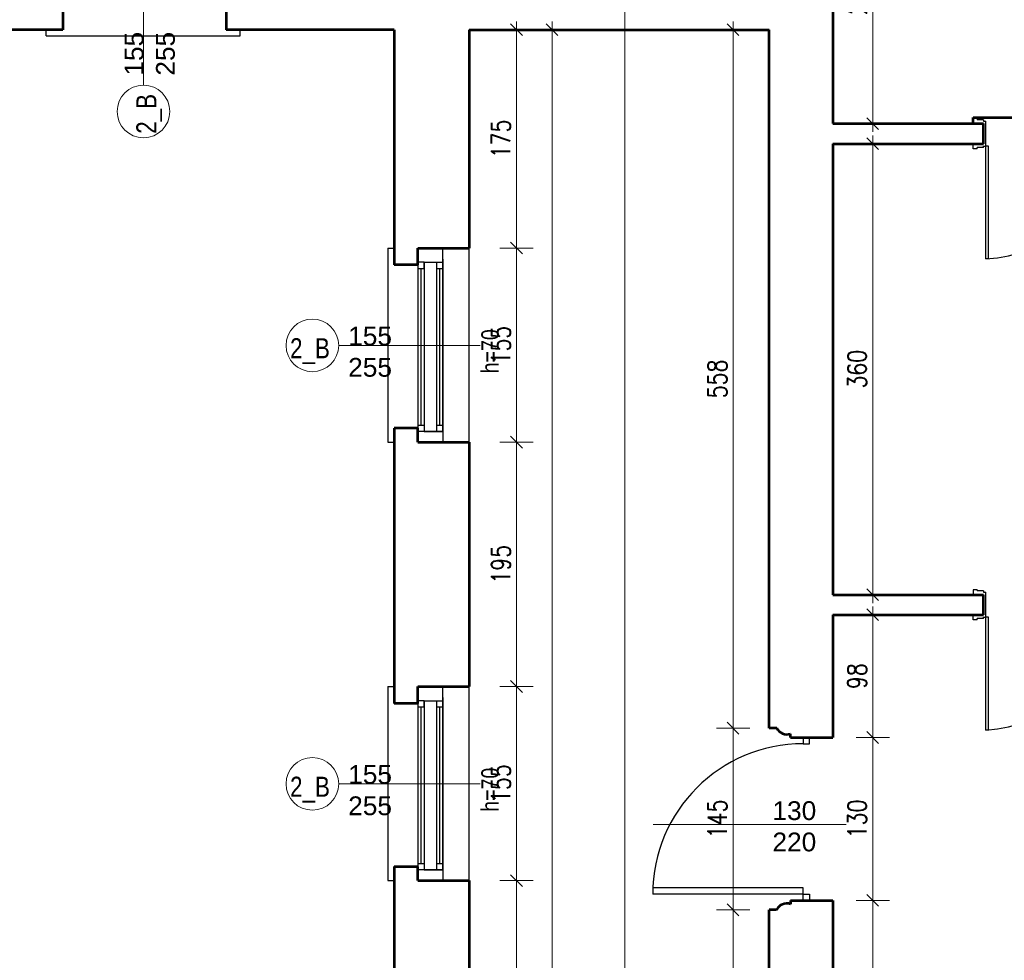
# Model space of a CAD drawing. Header units: millimetres. Extents: x 56977 to 67992, y 30187 to 42235.
# Tile 123 of 130: x 65712 to 66497, y 39857 to 40608. Entities that reach past the tile are written whole.
import ezdxf

# ---------------------------------------------------------------- set-up
doc = ezdxf.new("R2010")
doc.units = ezdxf.units.MM
doc.header["$MEASUREMENT"] = 0
doc.layers.get('0').update_dxf_attribs({"lineweight": 13})
doc.layers.get('DEFPOINTS').update_dxf_attribs({"lineweight": 13})
doc.layers.add('AI-OKNA', color=4, linetype='Continuous')
doc.layers.add('okna', color=8, linetype='Continuous')
for name, color, linetype, lineweight in [('AI-OPISY', 3, 'Continuous', 13), ('AI_MURY', 40, 'Continuous', 53), ('wymiary', 8, 'Continuous', 13)]:
    doc.layers.add(name, color=color, linetype=linetype, lineweight=lineweight)
doc.styles.get("Standard").update_dxf_attribs({"font": 'txt.shx'})
doc.styles.add('Style-ROMANS', font='ROMANS.shx')
doc.styles.add('WYMIAROWY-08', font='ROMANS.shx', dxfattribs={"width": 0.8})
doc.dimstyles.new('DYBY', dxfattribs={"dimscale": 100, "dimtxt": 0.15, "dimasz": 0.05, "dimexe": 0.05, "dimexo": 0.1, "dimgap": 0.05, "dimtad": 1, "dimdec": 0, "dimdsep": 46, "dimlunit": 5, "dimtxsty": 'WYMIAROWY-08', "dimblk": 'M_STRZ', "dimcen": 0.1, "dimse1": 1, "dimse2": 1, "dimclrd": 7, "dimclre": 7, "dimclrt": 1, "dimadec": 0, "dimazin": 0, "dimtfac": 1, "dimtdec": 0, "dimtmove": 2, "dimatfit": 3, "dimldrblk": 'M_STRZ', "dimfxl": 0, "dimtolj": 1, "dimarcsym": 0})

# ---------------------------------------------------------------- blocks, each defined once
blk = doc.blocks.new('M_STRZ')
for p, q in [((0, 2.66), (0, 0)), ((-1.33, 0), (1.33, 0)), ((-0.94, -0.94), (0.94, 0.94)), ((0, 0), (0, -2.66))]:
    blk.add_line(p, q)
blk = doc.blocks.new('*U61')
at = {"layer": 'DEFPOINTS', "color": 0}
for p in [(66301.8, 40905.07), (66194.3, 38743.07), (66301.8, 38743.07)]:
    blk.add_point(p, dxfattribs=at)
at = {"layer": 'wymiary', "color": 7, "lineweight": -2}
blk.add_line((66194.3, 40900.07), (66194.3, 38748.07), dxfattribs=at)
at = {"layer": 'wymiary', "color": 7, "lineweight": -2, "xscale": 5, "yscale": 5, "zscale": 5}
for p, rotation in [((66194.3, 40905.07), 90), ((66194.3, 38743.07), 270)]:
    blk.add_blockref('M_STRZ', p, dxfattribs=dict(at, rotation=rotation))
at = {"layer": 'wymiary', "color": 1, "insert": (66181.8, 39824.07), "char_height": 15, "attachment_point": 5, "rotation": 90, "style": 'WYMIAROWY-08'}
blk.add_mtext('2162', dxfattribs=at)
blk = doc.blocks.new('*D1594')
at = {"layer": 'DEFPOINTS'}
for p in [(66301.8, 40905.07), (66206.8, 39846.12), (66194.3, 38743.07), (66301.8, 38743.07)]:
    blk.add_point(p, dxfattribs=at)
at = {"layer": 'wymiary', "color": 7}
blk.add_blockref('*U61', (0, 0), dxfattribs=at)
blk = doc.blocks.new('*U168')
at = {"layer": 'DEFPOINTS', "color": 0}
for p in [(66280.79, 39897.57), (66309.54, 39897.57), (66309.54, 39709.57)]:
    blk.add_point(p, dxfattribs=at)
at = {"layer": 'wymiary', "color": 7, "lineweight": -2}
blk.add_line((66280.79, 39714.57), (66280.79, 39892.57), dxfattribs=at)
at = {"layer": 'wymiary', "color": 7, "lineweight": -2, "xscale": 5, "yscale": 5, "zscale": 5}
for p, rotation in [((66280.79, 39897.57), 90), ((66280.79, 39709.57), 270)]:
    blk.add_blockref('M_STRZ', p, dxfattribs=dict(at, rotation=rotation))
at = {"layer": 'wymiary', "color": 1, "insert": (66268.29, 39803.57), "char_height": 15, "attachment_point": 5, "rotation": 90, "style": 'WYMIAROWY-08'}
blk.add_mtext('188', dxfattribs=at)
blk = doc.blocks.new('*D1701')
at = {"layer": 'DEFPOINTS'}
for p in [(66280.79, 39897.57), (66309.54, 39897.57), (66293.29, 39788.09), (66309.54, 39709.57)]:
    blk.add_point(p, dxfattribs=at)
at = {"layer": 'wymiary', "color": 7}
blk.add_blockref('*U168', (0, 0), dxfattribs=at)
blk = doc.blocks.new('*U169')
at = {"layer": 'DEFPOINTS', "color": 0}
for p in [(66280.79, 40042.57), (66309.54, 40042.57), (66309.54, 39897.57)]:
    blk.add_point(p, dxfattribs=at)
at = {"layer": 'wymiary', "color": 7, "lineweight": -2}
blk.add_line((66280.79, 39902.57), (66280.79, 40037.57), dxfattribs=at)
at = {"layer": 'wymiary', "color": 7, "lineweight": -2, "xscale": 5, "yscale": 5, "zscale": 5}
for p, rotation in [((66280.79, 40042.57), 90), ((66280.79, 39897.57), 270)]:
    blk.add_blockref('M_STRZ', p, dxfattribs=dict(at, rotation=rotation))
at = {"layer": 'wymiary', "color": 1, "insert": (66268.29, 39970.07), "char_height": 15, "attachment_point": 5, "rotation": 90, "style": 'WYMIAROWY-08'}
blk.add_mtext('145', dxfattribs=at)
blk = doc.blocks.new('*D1702')
at = {"layer": 'DEFPOINTS'}
for p in [(66280.79, 40042.57), (66309.54, 40042.57), (66293.29, 39954.59), (66309.54, 39897.57)]:
    blk.add_point(p, dxfattribs=at)
at = {"layer": 'wymiary', "color": 7}
blk.add_blockref('*U169', (0, 0), dxfattribs=at)
blk = doc.blocks.new('*U299')
at = {"layer": 'DEFPOINTS', "color": 0}
for p in [(66369.54, 40729.07), (66369.54, 40525.07), (66392.26, 40525.07)]:
    blk.add_point(p, dxfattribs=at)
at = {"layer": 'wymiary', "color": 7, "lineweight": -2}
blk.add_line((66392.26, 40724.07), (66392.26, 40530.07), dxfattribs=at)
at = {"layer": 'wymiary', "color": 7, "lineweight": -2, "xscale": 5, "yscale": 5, "zscale": 5}
for p, rotation in [((66392.26, 40729.07), 90), ((66392.26, 40525.07), 270)]:
    blk.add_blockref('M_STRZ', p, dxfattribs=dict(at, rotation=rotation))
at = {"layer": 'wymiary', "color": 1, "insert": (66379.76, 40627.07), "char_height": 15, "attachment_point": 5, "rotation": 90, "style": 'WYMIAROWY-08'}
blk.add_mtext('204', dxfattribs=at)
blk = doc.blocks.new('*D1832')
at = {"layer": 'DEFPOINTS'}
for p in [(66369.54, 40729.07), (66379.76, 40643.4), (66369.54, 40525.07), (66392.26, 40525.07)]:
    blk.add_point(p, dxfattribs=at)
at = {"layer": 'wymiary', "color": 7}
blk.add_blockref('*U299', (0, 0), dxfattribs=at)
blk = doc.blocks.new('*U300')
at = {"layer": 'DEFPOINTS', "color": 0}
for p in [(66369.54, 40133.07), (66369.54, 40035.07), (66392.26, 40035.07)]:
    blk.add_point(p, dxfattribs=at)
at = {"layer": 'wymiary', "color": 7, "lineweight": -2}
blk.add_line((66392.26, 40128.07), (66392.26, 40040.07), dxfattribs=at)
at = {"layer": 'wymiary', "color": 7, "lineweight": -2, "xscale": 5, "yscale": 5, "zscale": 5}
for p, rotation in [((66392.26, 40133.07), 90), ((66392.26, 40035.07), 270)]:
    blk.add_blockref('M_STRZ', p, dxfattribs=dict(at, rotation=rotation))
at = {"layer": 'wymiary', "color": 1, "insert": (66379.76, 40084.07), "char_height": 15, "attachment_point": 5, "rotation": 90, "style": 'WYMIAROWY-08'}
blk.add_mtext('98', dxfattribs=at)
blk = doc.blocks.new('*D1833')
at = {"layer": 'DEFPOINTS'}
for p in [(66369.54, 40133.07), (66379.76, 40094.69), (66369.54, 40035.07), (66392.26, 40035.07)]:
    blk.add_point(p, dxfattribs=at)
at = {"layer": 'wymiary', "color": 7}
blk.add_blockref('*U300', (0, 0), dxfattribs=at)
blk = doc.blocks.new('*U301')
at = {"layer": 'DEFPOINTS', "color": 0}
for p in [(66369.54, 40035.07), (66369.54, 39905.07), (66392.26, 39905.07)]:
    blk.add_point(p, dxfattribs=at)
at = {"layer": 'wymiary', "color": 7, "lineweight": -2}
blk.add_line((66392.26, 40030.07), (66392.26, 39910.07), dxfattribs=at)
at = {"layer": 'wymiary', "color": 7, "lineweight": -2, "xscale": 5, "yscale": 5, "zscale": 5}
for p, rotation in [((66392.26, 40035.07), 90), ((66392.26, 39905.07), 270)]:
    blk.add_blockref('M_STRZ', p, dxfattribs=dict(at, rotation=rotation))
at = {"layer": 'wymiary', "color": 1, "insert": (66379.76, 39970.07), "char_height": 15, "attachment_point": 5, "rotation": 90, "style": 'WYMIAROWY-08'}
blk.add_mtext('130', dxfattribs=at)
blk = doc.blocks.new('*D1834')
at = {"layer": 'DEFPOINTS'}
for p in [(66369.54, 40035.07), (66379.76, 39985.55), (66369.54, 39905.07), (66392.26, 39905.07)]:
    blk.add_point(p, dxfattribs=at)
at = {"layer": 'wymiary', "color": 7}
blk.add_blockref('*U301', (0, 0), dxfattribs=at)
blk = doc.blocks.new('*U302')
at = {"layer": 'DEFPOINTS', "color": 0}
for p in [(66369.54, 39905.07), (66369.54, 39768.07), (66392.26, 39768.07)]:
    blk.add_point(p, dxfattribs=at)
at = {"layer": 'wymiary', "color": 7, "lineweight": -2}
blk.add_line((66392.26, 39900.07), (66392.26, 39773.07), dxfattribs=at)
at = {"layer": 'wymiary', "color": 7, "lineweight": -2, "xscale": 5, "yscale": 5, "zscale": 5}
for p, rotation in [((66392.26, 39905.07), 90), ((66392.26, 39768.07), 270)]:
    blk.add_blockref('M_STRZ', p, dxfattribs=dict(at, rotation=rotation))
at = {"layer": 'wymiary', "color": 1, "insert": (66379.76, 39836.57), "char_height": 15, "attachment_point": 5, "rotation": 90, "style": 'WYMIAROWY-08'}
blk.add_mtext('137', dxfattribs=at)
blk = doc.blocks.new('*D1835')
at = {"layer": 'DEFPOINTS'}
for p in [(66369.54, 39905.07), (66379.76, 39852.05), (66369.54, 39768.07), (66392.26, 39768.07)]:
    blk.add_point(p, dxfattribs=at)
at = {"layer": 'wymiary', "color": 7}
blk.add_blockref('*U302', (0, 0), dxfattribs=at)
blk = doc.blocks.new('*U317')
at = {"layer": 'DEFPOINTS', "color": 0}
for p in [(66063.54, 40425.82), (66063.54, 40270.82), (66108, 40270.82)]:
    blk.add_point(p, dxfattribs=at)
at = {"layer": 'wymiary', "color": 7, "lineweight": -2}
blk.add_line((66108, 40420.82), (66108, 40275.82), dxfattribs=at)
at = {"layer": 'wymiary', "color": 7, "lineweight": -2, "xscale": 5, "yscale": 5, "zscale": 5}
for p, rotation in [((66108, 40425.82), 90), ((66108, 40270.82), 270)]:
    blk.add_blockref('M_STRZ', p, dxfattribs=dict(at, rotation=rotation))
at = {"layer": 'wymiary', "color": 1, "insert": (66095.5, 40348.32), "char_height": 15, "attachment_point": 5, "rotation": 90, "style": 'WYMIAROWY-08'}
blk.add_mtext('155', dxfattribs=at)
blk = doc.blocks.new('*D1850')
at = {"layer": 'DEFPOINTS'}
for p in [(66063.54, 40425.82), (66095.5, 40363.8), (66063.54, 40270.82), (66108, 40270.82)]:
    blk.add_point(p, dxfattribs=at)
at = {"layer": 'wymiary', "color": 7}
blk.add_blockref('*U317', (0, 0), dxfattribs=at)
blk = doc.blocks.new('*U318')
at = {"layer": 'DEFPOINTS', "color": 0}
for p in [(66063.54, 40270.82), (66063.54, 40075.82), (66108, 40075.82)]:
    blk.add_point(p, dxfattribs=at)
at = {"layer": 'wymiary', "color": 7, "lineweight": -2}
blk.add_line((66108, 40265.82), (66108, 40080.82), dxfattribs=at)
at = {"layer": 'wymiary', "color": 7, "lineweight": -2, "xscale": 5, "yscale": 5, "zscale": 5}
for p, rotation in [((66108, 40270.82), 90), ((66108, 40075.82), 270)]:
    blk.add_blockref('M_STRZ', p, dxfattribs=dict(at, rotation=rotation))
at = {"layer": 'wymiary', "color": 1, "insert": (66095.5, 40173.32), "char_height": 15, "attachment_point": 5, "rotation": 90, "style": 'WYMIAROWY-08'}
blk.add_mtext('195', dxfattribs=at)
blk = doc.blocks.new('*D1851')
at = {"layer": 'DEFPOINTS'}
for p in [(66063.54, 40270.82), (66095.5, 40188.8), (66063.54, 40075.82), (66108, 40075.82)]:
    blk.add_point(p, dxfattribs=at)
at = {"layer": 'wymiary', "color": 7}
blk.add_blockref('*U318', (0, 0), dxfattribs=at)
blk = doc.blocks.new('*U319')
at = {"layer": 'DEFPOINTS', "color": 0}
for p in [(66063.54, 40075.82), (66063.54, 39920.82), (66108, 39920.82)]:
    blk.add_point(p, dxfattribs=at)
at = {"layer": 'wymiary', "color": 7, "lineweight": -2}
blk.add_line((66108, 40070.82), (66108, 39925.82), dxfattribs=at)
at = {"layer": 'wymiary', "color": 7, "lineweight": -2, "xscale": 5, "yscale": 5, "zscale": 5}
for p, rotation in [((66108, 40075.82), 90), ((66108, 39920.82), 270)]:
    blk.add_blockref('M_STRZ', p, dxfattribs=dict(at, rotation=rotation))
at = {"layer": 'wymiary', "color": 1, "insert": (66095.5, 39998.32), "char_height": 15, "attachment_point": 5, "rotation": 90, "style": 'WYMIAROWY-08'}
blk.add_mtext('155', dxfattribs=at)
blk = doc.blocks.new('*D1852')
at = {"layer": 'DEFPOINTS'}
for p in [(66063.54, 40075.82), (66095.5, 40013.8), (66063.54, 39920.82), (66108, 39920.82)]:
    blk.add_point(p, dxfattribs=at)
at = {"layer": 'wymiary', "color": 7}
blk.add_blockref('*U319', (0, 0), dxfattribs=at)
blk = doc.blocks.new('*U320')
at = {"layer": 'DEFPOINTS', "color": 0}
for p in [(66063.54, 39920.82), (66063.54, 39725.82), (66108, 39725.82)]:
    blk.add_point(p, dxfattribs=at)
at = {"layer": 'wymiary', "color": 7, "lineweight": -2}
blk.add_line((66108, 39915.82), (66108, 39730.82), dxfattribs=at)
at = {"layer": 'wymiary', "color": 7, "lineweight": -2, "xscale": 5, "yscale": 5, "zscale": 5}
for p, rotation in [((66108, 39920.82), 90), ((66108, 39725.82), 270)]:
    blk.add_blockref('M_STRZ', p, dxfattribs=dict(at, rotation=rotation))
at = {"layer": 'wymiary', "color": 1, "insert": (66095.5, 39823.32), "char_height": 15, "attachment_point": 5, "rotation": 90, "style": 'WYMIAROWY-08'}
blk.add_mtext('195', dxfattribs=at)
blk = doc.blocks.new('*D1853')
at = {"layer": 'DEFPOINTS'}
for p in [(66063.54, 39920.82), (66095.5, 39838.8), (66063.54, 39725.82), (66108, 39725.82)]:
    blk.add_point(p, dxfattribs=at)
at = {"layer": 'wymiary', "color": 7}
blk.add_blockref('*U320', (0, 0), dxfattribs=at)
blk = doc.blocks.new('*U756')
at = {"layer": 'DEFPOINTS', "color": 0}
for p in [(66369.54, 40509.07), (66369.54, 40149.07), (66392.26, 40149.07)]:
    blk.add_point(p, dxfattribs=at)
at = {"layer": 'wymiary', "color": 7, "lineweight": -2}
blk.add_line((66392.26, 40504.07), (66392.26, 40154.07), dxfattribs=at)
at = {"layer": 'wymiary', "color": 7, "lineweight": -2, "xscale": 5, "yscale": 5, "zscale": 5}
for p, rotation in [((66392.26, 40509.07), 90), ((66392.26, 40149.07), 270)]:
    blk.add_blockref('M_STRZ', p, dxfattribs=dict(at, rotation=rotation))
at = {"layer": 'wymiary', "color": 1, "insert": (66379.76, 40329.07), "char_height": 15, "attachment_point": 5, "rotation": 90, "style": 'WYMIAROWY-08'}
blk.add_mtext('360', dxfattribs=at)
blk = doc.blocks.new('*D2289')
at = {"layer": 'DEFPOINTS'}
for p in [(66369.54, 40509.07), (66379.76, 40345.4), (66369.54, 40149.07), (66392.26, 40149.07)]:
    blk.add_point(p, dxfattribs=at)
at = {"layer": 'wymiary', "color": 7}
blk.add_blockref('*U756', (0, 0), dxfattribs=at)
blk = doc.blocks.new('*U757')
at = {"layer": 'DEFPOINTS', "color": 0}
for p in [(66063.54, 40600.07), (66063.54, 40425.82), (66108, 40425.82)]:
    blk.add_point(p, dxfattribs=at)
at = {"layer": 'wymiary', "color": 7, "lineweight": -2}
blk.add_line((66108, 40595.07), (66108, 40430.82), dxfattribs=at)
at = {"layer": 'wymiary', "color": 7, "lineweight": -2, "xscale": 5, "yscale": 5, "zscale": 5}
for p, rotation in [((66108, 40600.07), 90), ((66108, 40425.82), 270)]:
    blk.add_blockref('M_STRZ', p, dxfattribs=dict(at, rotation=rotation))
at = {"layer": 'wymiary', "color": 1, "insert": (66095.5, 40512.94), "char_height": 15, "attachment_point": 5, "rotation": 90, "style": 'WYMIAROWY-08'}
blk.add_mtext('175', dxfattribs=at)
blk = doc.blocks.new('*D2290')
at = {"layer": 'DEFPOINTS'}
for p in [(66063.54, 40600.07), (66095.5, 40528.42), (66063.54, 40425.82), (66108, 40425.82)]:
    blk.add_point(p, dxfattribs=at)
at = {"layer": 'wymiary', "color": 7}
blk.add_blockref('*U757', (0, 0), dxfattribs=at)
blk = doc.blocks.new('*U758')
at = {"layer": 'DEFPOINTS', "color": 0}
for p in [(66108, 40600.07), (66108, 39003.07), (66136.37, 39003.07)]:
    blk.add_point(p, dxfattribs=at)
at = {"layer": 'wymiary', "color": 7, "lineweight": -2}
blk.add_line((66136.37, 40595.07), (66136.37, 39008.07), dxfattribs=at)
at = {"layer": 'wymiary', "color": 7, "lineweight": -2, "xscale": 5, "yscale": 5, "zscale": 5}
for p, rotation in [((66136.37, 40600.07), 90), ((66136.37, 39003.07), 270)]:
    blk.add_blockref('M_STRZ', p, dxfattribs=dict(at, rotation=rotation))
at = {"layer": 'wymiary', "color": 1, "insert": (66123.87, 39801.57), "char_height": 15, "attachment_point": 5, "rotation": 90, "style": 'WYMIAROWY-08'}
blk.add_mtext('1597', dxfattribs=at)
blk = doc.blocks.new('*D2291')
at = {"layer": 'DEFPOINTS'}
for p in [(66108, 40600.07), (66123.87, 39822.76), (66108, 39003.07), (66136.37, 39003.07)]:
    blk.add_point(p, dxfattribs=at)
at = {"layer": 'wymiary', "color": 7}
blk.add_blockref('*U758', (0, 0), dxfattribs=at)
blk = doc.blocks.new('*U1261')
at = {"layer": 'DEFPOINTS', "color": 0}
for p in [(66280.79, 40600.07), (66309.54, 40600.07), (66309.54, 40042.57)]:
    blk.add_point(p, dxfattribs=at)
at = {"layer": 'wymiary', "color": 7, "lineweight": -2}
blk.add_line((66280.79, 40047.57), (66280.79, 40595.07), dxfattribs=at)
at = {"layer": 'wymiary', "color": 7, "lineweight": -2, "xscale": 5, "yscale": 5, "zscale": 5}
for p, rotation in [((66280.79, 40600.07), 90), ((66280.79, 40042.57), 270)]:
    blk.add_blockref('M_STRZ', p, dxfattribs=dict(at, rotation=rotation))
at = {"layer": 'wymiary', "color": 1, "insert": (66268.29, 40321.32), "char_height": 15, "attachment_point": 5, "rotation": 90, "style": 'WYMIAROWY-08'}
blk.add_mtext('558', dxfattribs=at)
blk = doc.blocks.new('*D2792')
at = {"layer": 'DEFPOINTS'}
for p in [(66280.79, 40600.07), (66309.54, 40600.07), (66293.29, 40304.98), (66309.54, 40042.57)]:
    blk.add_point(p, dxfattribs=at)
at = {"layer": 'wymiary', "color": 7}
blk.add_blockref('*U1261', (0, 0), dxfattribs=at)

msp = doc.modelspace()

# ---------------------------------------------------------------- linework, layer by layer
at = {"layer": 'AI-OKNA'}
for p, q in [((66472.54, 40529.07), (66472.54, 40525.07)), ((66475.54, 40529.07), (66472.54, 40529.07)), ((66475.54, 40529.07), (66475.54, 40528.07)), ((66480.54, 40528.07), (66475.54, 40528.07)), ((66480.54, 40528.07), (66480.54, 40527.07)), ((66480.54, 40527.07), (66482.54, 40527.07)), ((66482.54, 40507.07), (66482.54, 40527.07)), ((66480.54, 40521.57), (66480.54, 40516.57)), ((66472.54, 40505.07), (66472.54, 40509.07)), ((66480.54, 40507.07), (66482.54, 40507.07)), ((66480.54, 40506.07), (66480.54, 40507.07)), ((66484.54, 40507.07), (66482.54, 40507.07)), ((66482.54, 40417.07), (66482.54, 40507.07)), ((66484.54, 40417.07), (66484.54, 40507.07)), ((66475.54, 40505.07), (66472.54, 40505.07)), ((66480.54, 40506.07), (66475.54, 40506.07)), ((66475.54, 40505.07), (66475.54, 40506.07)), ((66049.18, 40279.46), (66049.18, 40425.82)), ((66034.18, 40414.46), (66029.18, 40414.46)), ((66029.18, 40412.31), (66029.18, 40277.31)), ((66034.18, 40414.46), (66034.18, 40279.46)), ((66034.18, 40409.46), (66034.18, 40414.46)), ((66034.18, 40414.46), (66049.18, 40414.46)), ((66044.18, 40414.46), (66044.18, 40279.46)), ((66044.18, 40414.46), (66044.18, 40409.46)), ((66049.18, 40416.96), (66049.18, 40270.82)), ((66049.18, 40279.46), (66049.18, 40414.46)), ((66484.54, 40417.07), (66482.54, 40417.07)), ((66029.18, 40409.46), (66034.18, 40409.46)), ((66031.68, 40409.46), (66031.68, 40284.46)), ((66044.18, 40409.46), (66049.18, 40409.46)), ((66046.68, 40284.46), (66046.68, 40409.46)), ((66029.18, 40284.46), (66034.18, 40284.46)), ((66049.18, 40279.46), (66029.18, 40279.46)), ((66034.18, 40284.46), (66034.18, 40279.46)), ((66034.18, 40279.46), (66049.18, 40279.46)), ((66044.18, 40284.46), (66049.18, 40284.46)), ((66472.54, 40153.07), (66472.54, 40149.07)), ((66475.54, 40153.07), (66472.54, 40153.07)), ((66475.54, 40153.07), (66475.54, 40152.07)), ((66480.54, 40152.07), (66475.54, 40152.07)), ((66480.54, 40152.07), (66480.54, 40151.07)), ((66480.54, 40151.07), (66482.54, 40151.07)), ((66480.54, 40145.57), (66480.54, 40140.57)), ((66482.54, 40131.07), (66482.54, 40151.07)), ((66472.54, 40129.07), (66472.54, 40133.07)), ((66475.54, 40129.07), (66472.54, 40129.07)), ((66480.54, 40130.07), (66475.54, 40130.07)), ((66475.54, 40129.07), (66475.54, 40130.07)), ((66480.54, 40131.07), (66482.54, 40131.07)), ((66480.54, 40130.07), (66480.54, 40131.07)), ((66484.54, 40131.07), (66482.54, 40131.07)), ((66482.54, 40041.07), (66482.54, 40131.07)), ((66484.54, 40041.07), (66484.54, 40131.07)), ((66049.18, 39929.46), (66049.18, 40075.82)), ((66049.18, 40066.96), (66049.18, 39920.82)), ((66034.18, 40064.46), (66029.18, 40064.46)), ((66029.18, 40062.31), (66029.18, 39927.31)), ((66029.18, 40059.46), (66034.18, 40059.46)), ((66031.68, 40059.46), (66031.68, 39934.46)), ((66034.18, 40064.46), (66034.18, 39929.46)), ((66034.18, 40059.46), (66034.18, 40064.46)), ((66034.18, 40064.46), (66049.18, 40064.46)), ((66044.18, 40064.46), (66044.18, 39929.46)), ((66044.18, 40064.46), (66044.18, 40059.46)), ((66044.18, 40059.46), (66049.18, 40059.46)), ((66046.68, 39934.46), (66046.68, 40059.46)), ((66049.18, 39929.46), (66049.18, 40064.46)), ((66336.67, 40035.07), (66336.67, 40030.07)), ((66341.67, 40030.07), (66341.67, 40035.07)), ((66484.54, 40041.07), (66482.54, 40041.07)), ((66336.67, 40030.07), (66341.67, 40030.07)), ((66029.18, 39934.46), (66034.18, 39934.46)), ((66034.18, 39934.46), (66034.18, 39929.46)), ((66044.18, 39934.46), (66049.18, 39934.46)), ((66049.18, 39929.46), (66029.18, 39929.46)), ((66034.18, 39929.46), (66049.18, 39929.46)), ((66336.67, 39915.07), (66216.67, 39915.07)), ((66216.67, 39915.07), (66216.67, 39910.07)), ((66336.67, 39910.07), (66216.67, 39910.07)), ((66336.67, 39910.07), (66336.67, 39915.07)), ((66336.67, 39905.07), (66336.67, 39910.07)), ((66336.67, 39910.07), (66341.67, 39910.07)), ((66341.67, 39910.07), (66341.67, 39905.07))]:
    msp.add_line(p, q, dxfattribs=at)
for centre, radius, start, end in [((66477.93, 40518.18), 101.21, 272.60547, 353.69931), ((66477.93, 40142.18), 101.21, 272.60547, 353.69931), ((66336.67, 39910.07), 120, 90, 180)]:
    msp.add_arc(centre, radius, start, end, dxfattribs=at)
for p in [(66049.18, 40414.46), (66049.18, 40064.46)]:
    msp.add_point(p, dxfattribs=at)
at = {"layer": 'AI-OPISY'}
for p, q in [((65810.28, 40555.81), (65810.28, 40668.82)), ((65966.06, 40348.07), (66079.08, 40348.07)), ((65966.06, 39998.07), (66079.08, 39998.07)), ((66370.99, 39965.69), (66217.15, 39965.69))]:
    msp.add_line(p, q, dxfattribs=at)
for centre in [(65810.28, 40534.81), (65945.06, 40348.07), (65945.06, 39998.07)]:
    msp.add_circle(centre, 21, dxfattribs=at)
at = {"layer": 'AI_MURY'}
for p, q in [((66360.54, 40729.07), (66360.54, 40525.07)), ((65746.04, 40618.92), (65746.04, 40600.07)), ((65876.39, 40618.92), (65876.39, 40600.07)), ((65746.04, 40600.07), (65550.39, 40600.07)), ((66010.32, 40600.07), (65876.39, 40600.07)), ((66010.32, 40600.07), (66010.32, 40412.31)), ((66070.32, 40600.07), (66070.32, 40425.82)), ((66070.32, 40600.07), (66309.54, 40600.07)), ((66309.54, 40042.57), (66309.54, 40600.07)), ((66472.54, 40525.07), (66472.54, 40530.07)), ((66472.54, 40530.07), (66588.54, 40530.07)), ((66360.54, 40525.07), (66480.54, 40525.07)), ((66480.54, 40509.07), (66480.54, 40525.07)), ((66360.54, 40509.07), (66360.54, 40149.07)), ((66360.54, 40509.07), (66480.54, 40509.07)), ((66360.54, 40509.07), (66480.54, 40509.07)), ((66029.18, 40425.82), (66070.32, 40425.82)), ((66029.18, 40412.31), (66029.18, 40425.82)), ((66029.18, 40412.31), (66010.32, 40412.31)), ((66010.32, 40281.96), (66010.32, 40062.31)), ((66029.18, 40281.96), (66010.32, 40281.96)), ((66029.18, 40270.82), (66029.18, 40281.96)), ((66029.18, 40270.82), (66070.32, 40270.82)), ((66070.32, 40270.82), (66070.32, 40075.82)), ((66360.54, 40149.07), (66480.54, 40149.07)), ((66480.54, 40133.07), (66480.54, 40149.07)), ((66360.54, 40133.07), (66360.54, 40035.07)), ((66360.54, 40133.07), (66480.54, 40133.07)), ((66360.54, 40133.07), (66480.54, 40133.07)), ((66029.18, 40075.82), (66070.32, 40075.82)), ((66029.18, 40062.31), (66029.18, 40075.82)), ((66029.18, 40062.31), (66010.32, 40062.31)), ((66315.69, 40042.57), (66309.54, 40042.57)), ((66326.67, 40035.07), (66326.67, 40038.07)), ((66326.67, 40035.07), (66360.54, 40035.07)), ((66010.32, 39932.07), (66010.32, 39712.31)), ((66029.18, 39931.96), (66010.32, 39931.96)), ((66029.18, 39920.82), (66029.18, 39931.96)), ((66029.18, 39920.82), (66070.32, 39920.82)), ((66070.32, 39920.82), (66070.32, 39725.82)), ((66326.54, 39905.07), (66326.54, 39902.07)), ((66326.54, 39905.07), (66360.54, 39905.07)), ((66360.54, 39905.07), (66360.54, 39768.07)), ((66309.54, 39709.57), (66309.54, 39897.57)), ((66315.55, 39897.57), (66309.54, 39897.57))]:
    msp.add_line(p, q, dxfattribs=at)
for centre, start, end in [((66323.69, 40046.45), 205.85654, 289.57838), ((66323.56, 39893.69), 70.42162, 154.14346)]:
    msp.add_arc(centre, 8.89, start, end, dxfattribs=at)
at = {"layer": 'okna'}
for p, q in [((65732.54, 40595.07), (65732.54, 40600.07)), ((65732.54, 40595.07), (65887.54, 40595.07)), ((65887.54, 40595.07), (65887.54, 40600.07)), ((66005.32, 40425.82), (66005.32, 40270.82)), ((66005.32, 40425.82), (66010.32, 40425.82)), ((66070.32, 40270.82), (66070.32, 40425.82)), ((66070.32, 40270.82), (66070.32, 40415.82)), ((66005.32, 40270.82), (66010.32, 40270.82)), ((66005.32, 40075.82), (66005.32, 39920.82)), ((66005.32, 40075.82), (66010.32, 40075.82)), ((66070.32, 39920.82), (66070.32, 40075.82)), ((66070.32, 39920.82), (66070.32, 40065.82)), ((66005.32, 39920.82), (66010.32, 39920.82))]:
    msp.add_line(p, q, dxfattribs=at)

# ---------------------------------------------------------------- texts
at = {"layer": 'AI-OPISY', "insert": (65835.5, 40580.87), "char_height": 15, "width": 45.2902, "attachment_point": 8, "rotation": 90}
msp.add_mtext('\\fArial|b0|i0|c238|p39;155\\P255', dxfattribs=at)
at = {"layer": 'AI-OPISY', "insert": (65825.18, 40517.01), "char_height": 16, "width": 20.64, "attachment_point": 7, "rotation": 90, "style": 'WYMIAROWY-08'}
msp.add_mtext('\\fArial|b0|i0|c238|p39;2_B', dxfattribs=at)
at = {"layer": 'AI-OPISY', "char_height": 14, "attachment_point": 7, "rotation": 90, "line_spacing_factor": 0.722892, "style": 'WYMIAROWY-08'}
for insert in [(66094.07, 40325.75), (66094.07, 39975.75)]:
    msp.add_mtext('\\fArial|b0|i0|c238|p39;h=70', dxfattribs=dict(at, insert=insert))
at = {"layer": 'AI-OPISY', "char_height": 15, "width": 45.2902}
for s, insert, attachment_point in [('\\fArial|b0|i0|c238|p39;155\\P255', (65991.13, 40322.86), 8), ('\\fArial|b0|i0|c238|p39;155\\P255', (65991.13, 39972.86), 8), ('\\fArial|b0|i0|c238|p39;130\\P220', (66312.24, 39984.21), 1)]:
    msp.add_mtext(s, dxfattribs=dict(at, insert=insert, attachment_point=attachment_point))
at = {"layer": 'AI-OPISY', "char_height": 16, "width": 20.64, "attachment_point": 7, "style": 'WYMIAROWY-08'}
for insert in [(65927.26, 40333.18), (65927.26, 39983.18)]:
    msp.add_mtext('\\fArial|b0|i0|c238|p39;2_B', dxfattribs=dict(at, insert=insert))

# ---------------------------------------------------------------- dimensions: what is measured, and where the dimension line sits
at = {"layer": 'wymiary', "color": 7}
for base, p1, p2, angle, picture, middle in [((66194.3, 38743.07), (66301.8, 40905.07), (66301.8, 38743.07), 270, '*D1594', (66206.8, 39846.12)), ((66392.26, 40525.07), (66369.54, 40729.07), (66369.54, 40525.07), 270, '*D1832', (66379.76, 40643.4)), ((66108, 40425.82), (66063.54, 40600.07), (66063.54, 40425.82), 270, '*D2290', (66095.5, 40528.42)), ((66136.37, 39003.07), (66108, 40600.07), (66108, 39003.07), 270, '*D2291', (66123.87, 39822.76)), ((66280.78528189, 40600.06829895), (66309.53528189, 40042.56829895), (66309.53528189, 40600.06829895), 90, '*D2792', (66293.28528189, 40304.98258466)), ((66392.26, 40149.07), (66369.54, 40509.07), (66369.54, 40149.07), 270, '*D2289', (66379.76, 40345.4)), ((66108, 40270.82), (66063.54, 40425.82), (66063.54, 40270.82), 270, '*D1850', (66095.5, 40363.8)), ((66108, 40075.82), (66063.54, 40270.82), (66063.54, 40075.82), 270, '*D1851', (66095.5, 40188.8)), ((66392.26, 40035.07), (66369.54, 40133.07), (66369.54, 40035.07), 270, '*D1833', (66379.76, 40094.69)), ((66108, 39920.82), (66063.54, 40075.82), (66063.54, 39920.82), 270, '*D1852', (66095.5, 40013.8)), ((66280.79, 40042.57), (66309.54, 39897.57), (66309.54, 40042.57), 90, '*D1702', (66293.29, 39954.59)), ((66392.26, 39905.07), (66369.54, 40035.07), (66369.54, 39905.07), 270, '*D1834', (66379.76, 39985.55)), ((66108, 39725.82), (66063.54, 39920.82), (66063.54, 39725.82), 270, '*D1853', (66095.5, 39838.8)), ((66392.26, 39768.07), (66369.54, 39905.07), (66369.54, 39768.07), 270, '*D1835', (66379.76, 39852.05)), ((66280.79, 39897.57), (66309.54, 39709.57), (66309.54, 39897.57), 90, '*D1701', (66293.29, 39788.09))]:
    dim = msp.add_linear_dim(base=base, p1=p1, p2=p2, angle=angle, dimstyle='DYBY', override={"dimtad": 0, "dimtxsty": 'Style-ROMANS', "dimcen": 0.001, "dimclrd": 0, "dimclre": 0}, dxfattribs=at)
    dim.commit()
    dim.dimension.update_dxf_attribs({"geometry": picture, "text_midpoint": middle, "dimtype": 128})

doc.saveas('drawing.dxf')
